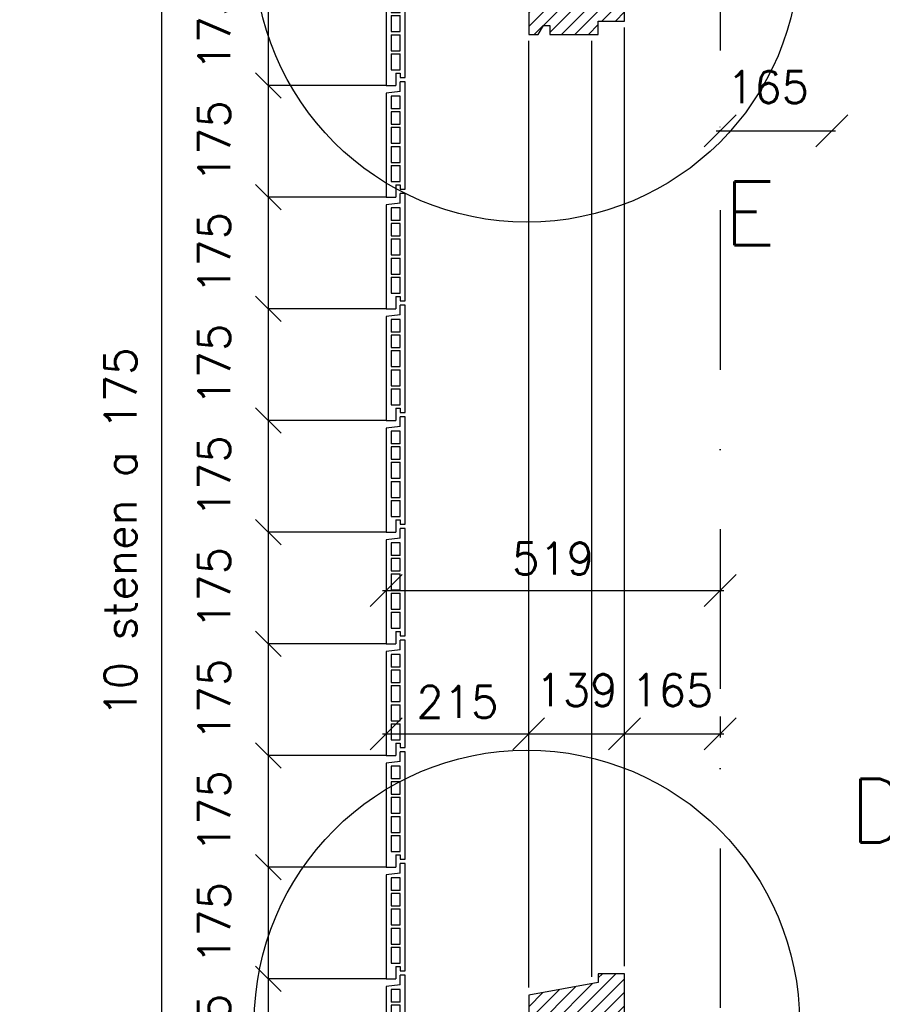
# Model space of a CAD drawing. Extents: x 98997 to 245130, y 18007 to 138999.
# Tile 23 of 58: x 103632 to 104984, y 100193 to 101736. Entities that reach past the tile are written whole.
import ezdxf

# ---------------------------------------------------------------- set-up
doc = ezdxf.new("R2010")
doc.units = 0
doc.header["$LTSCALE"] = 20
doc.header["$MEASUREMENT"] = 0
doc.header["$PDSIZE"] = -1
doc.linetypes.add('DASHDOT', pattern=[25, 12.5, -6.25, 0, -6.25])
doc.linetypes.add('DD1', pattern=[2.66667, 1.66667, -0.5, 0, -0.5])
doc.layers.get('0').update_dxf_attribs({"linetype": 'CONTINUOUS'})
doc.layers.get('DEFPOINTS').update_dxf_attribs({"linetype": 'CONTINUOUS'})
for name, color, linetype in [('_DETAILNUMMERS', 4, 'CONTINUOUS'), ('_DETAILNUMMERSTEKST', 4, 'CONTINUOUS'), ('A--A35--_F--3-', 9, 'CONTINUOUS'), ('A--L21D3_BUITENWAND', 3, 'CONTINUOUS'), ('A--L31--', 2, 'CONTINUOUS'), ('A--L31--_F--3-', 7, 'CONTINUOUS'), ('A--L31A1_BUITENKOZIJN', 1, 'CONTINUOUS'), ('A--M$1A-_F123-', 1, 'CONTINUOUS'), ('A--M1$A-_F123-', 1, 'CONTINUOUS'), ('STRAMIEN', 8, 'DD1'), ('X--LR---_CP', 7, 'CONTINUOUS')]:
    doc.layers.add(name, color=color, linetype=linetype)
doc.styles.add('ALFA-0_25', font='ROMANS')
doc.styles.add('HIEMSTRA', font='romans.shx')
doc.dimstyles.new('ALFA-0_25', dxfattribs={"dimscale": 40, "dimtxt": 2.5, "dimasz": 2.5, "dimexe": 0.3, "dimexo": 0.3, "dimgap": 1.25, "dimtad": 1, "dimdec": 0, "dimzin": 0, "dimdsep": 46, "dimtxsty": 'ALFA-0_25', "dimblk1": 'OBLIQUE', "dimblk2": 'OBLIQUE', "dimsah": 1, "dimcen": 0.09, "dimdle": 0.3, "dimclrd": 1, "dimclre": 1, "dimclrt": 2, "dimadec": 0, "dimazin": 0, "dimtfac": 1, "dimtdec": 0, "dimtofl": 0, "dimtmove": 2, "dimatfit": 3, "dimldrblk": 'OBLIQUE', "dimfxl": 0, "dimtvp": 625, "dimtolj": 1, "dimtzin": 0, "dimarcsym": 0})
doc.dimstyles.new('STANDARD$0', dxfattribs={"dimscale": 50, "dimtxt": 2.5, "dimasz": 2, "dimexe": 2, "dimexo": 0, "dimgap": 2, "dimtad": 1, "dimdec": 0, "dimzin": 0, "dimdsep": 46, "dimtxsty": 'ALFA-0_25', "dimblk1": 'OBLIQUE', "dimblk2": 'OBLIQUE', "dimsah": 1, "dimcen": -3, "dimdle": 2, "dimclrd": 1, "dimclre": 1, "dimclrt": 2, "dimadec": 0, "dimazin": 0, "dimtfac": 0.666667, "dimtofl": 0, "dimtmove": 2, "dimatfit": 3, "dimldrblk": 'OBLIQUE', "dimfxl": 0, "dimtvp": 0.833333, "dimtolj": 1, "dimtzin": 0, "dimarcsym": 0})

# ---------------------------------------------------------------- blocks, each defined once
blk = doc.blocks.new('_OBLIQUE')
at = {"color": 0, "linetype": 'ByBlock'}
blk.add_line((-0.5, -0.5), (0.5, 0.5), dxfattribs=at)
blk = doc.blocks.new('*D98')
at = {"color": 1, "linetype": 'ByBlock'}
for p, q in [((104206.3, 100445.9), (104021.7, 100445.9)), ((104021.7, 100270.9), (104021.7, 100445.9)), ((104206.3, 100270.9), (104021.7, 100270.9))]:
    blk.add_line(p, q, dxfattribs=at)
at = {"layer": 'DEFPOINTS', "color": 0, "linetype": 'ByBlock'}
for p in [(104021.7, 100445.9), (104206.3, 100445.9), (104206.3, 100270.9)]:
    blk.add_point(p, dxfattribs=at)
at = {"color": 1, "linetype": 'ByBlock', "xscale": 40, "yscale": 40, "zscale": 40}
for p, rotation in [((104021.7, 100445.9), 90), ((104021.7, 100270.9), 270)]:
    blk.add_blockref('_OBLIQUE', p, dxfattribs=dict(at, rotation=rotation))
at = {"color": 2, "linetype": 'ByBlock', "insert": (103936.7, 100358.4), "char_height": 50, "attachment_point": 5, "rotation": 90, "style": 'ALFA-0_25'}
blk.add_mtext('\\A1;175', dxfattribs=at)
blk = doc.blocks.new('*D99')
at = {"color": 1, "linetype": 'ByBlock'}
for p, q in [((104206.3, 100620.9), (104021.7, 100620.9)), ((104021.7, 100445.9), (104021.7, 100620.9)), ((104206.3, 100445.9), (104021.7, 100445.9))]:
    blk.add_line(p, q, dxfattribs=at)
at = {"layer": 'DEFPOINTS', "color": 0, "linetype": 'ByBlock'}
for p in [(104021.7, 100620.9), (104206.3, 100620.9), (104206.3, 100445.9)]:
    blk.add_point(p, dxfattribs=at)
at = {"color": 1, "linetype": 'ByBlock', "xscale": 40, "yscale": 40, "zscale": 40}
for p, rotation in [((104021.7, 100620.9), 90), ((104021.7, 100445.9), 270)]:
    blk.add_blockref('_OBLIQUE', p, dxfattribs=dict(at, rotation=rotation))
at = {"color": 2, "linetype": 'ByBlock', "insert": (103936.7, 100533.4), "char_height": 50, "attachment_point": 5, "rotation": 90, "style": 'ALFA-0_25'}
blk.add_mtext('\\A1;175', dxfattribs=at)
blk = doc.blocks.new('*D100')
at = {"color": 1, "linetype": 'ByBlock'}
for p, q in [((104206.3, 100795.9), (104021.7, 100795.9)), ((104021.7, 100620.9), (104021.7, 100795.9)), ((104206.3, 100620.9), (104021.7, 100620.9))]:
    blk.add_line(p, q, dxfattribs=at)
at = {"layer": 'DEFPOINTS', "color": 0, "linetype": 'ByBlock'}
for p in [(104021.7, 100795.9), (104206.3, 100795.9), (104206.3, 100620.9)]:
    blk.add_point(p, dxfattribs=at)
at = {"color": 1, "linetype": 'ByBlock', "xscale": 40, "yscale": 40, "zscale": 40}
for p, rotation in [((104021.7, 100795.9), 90), ((104021.7, 100620.9), 270)]:
    blk.add_blockref('_OBLIQUE', p, dxfattribs=dict(at, rotation=rotation))
at = {"color": 2, "linetype": 'ByBlock', "insert": (103936.7, 100708.4), "char_height": 50, "attachment_point": 5, "rotation": 90, "style": 'ALFA-0_25'}
blk.add_mtext('\\A1;175', dxfattribs=at)
blk = doc.blocks.new('*D101')
at = {"color": 1, "linetype": 'ByBlock'}
for p, q in [((104206.3, 100970.9), (104021.7, 100970.9)), ((104021.7, 100795.9), (104021.7, 100970.9)), ((104206.3, 100795.9), (104021.7, 100795.9))]:
    blk.add_line(p, q, dxfattribs=at)
at = {"layer": 'DEFPOINTS', "color": 0, "linetype": 'ByBlock'}
for p in [(104021.7, 100970.9), (104206.3, 100970.9), (104206.3, 100795.9)]:
    blk.add_point(p, dxfattribs=at)
at = {"color": 1, "linetype": 'ByBlock', "xscale": 40, "yscale": 40, "zscale": 40}
for p, rotation in [((104021.7, 100970.9), 90), ((104021.7, 100795.9), 270)]:
    blk.add_blockref('_OBLIQUE', p, dxfattribs=dict(at, rotation=rotation))
at = {"color": 2, "linetype": 'ByBlock', "insert": (103936.7, 100883.4), "char_height": 50, "attachment_point": 5, "rotation": 90, "style": 'ALFA-0_25'}
blk.add_mtext('\\A1;175', dxfattribs=at)
blk = doc.blocks.new('*D102')
at = {"color": 1, "linetype": 'ByBlock'}
for p, q in [((104206.3, 101145.9), (104021.7, 101145.9)), ((104021.7, 100970.9), (104021.7, 101145.9)), ((104206.3, 100970.9), (104021.7, 100970.9))]:
    blk.add_line(p, q, dxfattribs=at)
at = {"layer": 'DEFPOINTS', "color": 0, "linetype": 'ByBlock'}
for p in [(104021.7, 101145.9), (104206.3, 101145.9), (104206.3, 100970.9)]:
    blk.add_point(p, dxfattribs=at)
at = {"color": 1, "linetype": 'ByBlock', "xscale": 40, "yscale": 40, "zscale": 40}
for p, rotation in [((104021.7, 101145.9), 90), ((104021.7, 100970.9), 270)]:
    blk.add_blockref('_OBLIQUE', p, dxfattribs=dict(at, rotation=rotation))
at = {"color": 2, "linetype": 'ByBlock', "insert": (103936.7, 101058.4), "char_height": 50, "attachment_point": 5, "rotation": 90, "style": 'ALFA-0_25'}
blk.add_mtext('\\A1;175', dxfattribs=at)
blk = doc.blocks.new('*D103')
at = {"color": 1, "linetype": 'ByBlock'}
for p, q in [((104206.3, 101320.9), (104021.7, 101320.9)), ((104021.7, 101145.9), (104021.7, 101320.9)), ((104206.3, 101145.9), (104021.7, 101145.9))]:
    blk.add_line(p, q, dxfattribs=at)
at = {"layer": 'DEFPOINTS', "color": 0, "linetype": 'ByBlock'}
for p in [(104021.7, 101320.9), (104206.3, 101320.9), (104206.3, 101145.9)]:
    blk.add_point(p, dxfattribs=at)
at = {"color": 1, "linetype": 'ByBlock', "xscale": 40, "yscale": 40, "zscale": 40}
for p, rotation in [((104021.7, 101320.9), 90), ((104021.7, 101145.9), 270)]:
    blk.add_blockref('_OBLIQUE', p, dxfattribs=dict(at, rotation=rotation))
at = {"color": 2, "linetype": 'ByBlock', "insert": (103936.7, 101233.4), "char_height": 50, "attachment_point": 5, "rotation": 90, "style": 'ALFA-0_25'}
blk.add_mtext('\\A1;175', dxfattribs=at)
blk = doc.blocks.new('*D104')
at = {"color": 1, "linetype": 'ByBlock'}
for p, q in [((104206.3, 101495.9), (104021.7, 101495.9)), ((104021.7, 101320.9), (104021.7, 101495.9)), ((104206.3, 101320.9), (104021.7, 101320.9))]:
    blk.add_line(p, q, dxfattribs=at)
at = {"layer": 'DEFPOINTS', "color": 0, "linetype": 'ByBlock'}
for p in [(104021.7, 101495.9), (104206.3, 101495.9), (104206.3, 101320.9)]:
    blk.add_point(p, dxfattribs=at)
at = {"color": 1, "linetype": 'ByBlock', "xscale": 40, "yscale": 40, "zscale": 40}
for p, rotation in [((104021.7, 101495.9), 90), ((104021.7, 101320.9), 270)]:
    blk.add_blockref('_OBLIQUE', p, dxfattribs=dict(at, rotation=rotation))
at = {"color": 2, "linetype": 'ByBlock', "insert": (103936.7, 101408.4), "char_height": 50, "attachment_point": 5, "rotation": 90, "style": 'ALFA-0_25'}
blk.add_mtext('\\A1;175', dxfattribs=at)
blk = doc.blocks.new('*D105')
at = {"color": 1, "linetype": 'ByBlock'}
for p, q in [((104206.3, 101670.9), (104021.7, 101670.9)), ((104021.7, 101495.9), (104021.7, 101670.9)), ((104206.3, 101495.9), (104021.7, 101495.9))]:
    blk.add_line(p, q, dxfattribs=at)
at = {"layer": 'DEFPOINTS', "color": 0, "linetype": 'ByBlock'}
for p in [(104021.7, 101670.9), (104206.3, 101670.9), (104206.3, 101495.9)]:
    blk.add_point(p, dxfattribs=at)
at = {"color": 1, "linetype": 'ByBlock', "xscale": 40, "yscale": 40, "zscale": 40}
for p, rotation in [((104021.7, 101670.9), 90), ((104021.7, 101495.9), 270)]:
    blk.add_blockref('_OBLIQUE', p, dxfattribs=dict(at, rotation=rotation))
at = {"color": 2, "linetype": 'ByBlock', "insert": (103936.7, 101583.4), "char_height": 50, "attachment_point": 5, "rotation": 90, "style": 'ALFA-0_25'}
blk.add_mtext('\\A1;175', dxfattribs=at)
blk = doc.blocks.new('*D106')
at = {"color": 1, "linetype": 'ByBlock'}
for p, q in [((104206.3, 101845.9), (104021.7, 101845.9)), ((104021.7, 101670.9), (104021.7, 101845.9)), ((104206.3, 101670.9), (104021.7, 101670.9))]:
    blk.add_line(p, q, dxfattribs=at)
at = {"layer": 'DEFPOINTS', "color": 0, "linetype": 'ByBlock'}
for p in [(104021.7, 101845.9), (104206.3, 101845.9), (104206.3, 101670.9)]:
    blk.add_point(p, dxfattribs=at)
at = {"color": 1, "linetype": 'ByBlock', "xscale": 40, "yscale": 40, "zscale": 40}
for p, rotation in [((104021.7, 101845.9), 90), ((104021.7, 101670.9), 270)]:
    blk.add_blockref('_OBLIQUE', p, dxfattribs=dict(at, rotation=rotation))
at = {"color": 2, "linetype": 'ByBlock', "insert": (103936.7, 101758.4), "char_height": 50, "attachment_point": 5, "rotation": 90, "style": 'ALFA-0_25'}
blk.add_mtext('\\A1;175', dxfattribs=at)
blk = doc.blocks.new('*D115')
at = {"color": 1, "linetype": 'ByBlock'}
for p, q in [((104206.3, 100270.9), (104021.7, 100270.9)), ((104021.7, 100095.9), (104021.7, 100270.9)), ((104206.3, 100095.9), (104021.7, 100095.9))]:
    blk.add_line(p, q, dxfattribs=at)
at = {"layer": 'DEFPOINTS', "color": 0, "linetype": 'ByBlock'}
for p in [(104021.7, 100270.9), (104206.3, 100270.9), (104206.3, 100095.9)]:
    blk.add_point(p, dxfattribs=at)
at = {"color": 1, "linetype": 'ByBlock', "xscale": 40, "yscale": 40, "zscale": 40}
for p, rotation in [((104021.7, 100270.9), 90), ((104021.7, 100095.9), 270)]:
    blk.add_blockref('_OBLIQUE', p, dxfattribs=dict(at, rotation=rotation))
at = {"color": 2, "linetype": 'ByBlock', "insert": (103936.7, 100183.4), "char_height": 50, "attachment_point": 5, "rotation": 90, "style": 'ALFA-0_25'}
blk.add_mtext('\\A1;175', dxfattribs=at)
blk = doc.blocks.new('*D117')
at = {"color": 1, "linetype": 'ByBlock'}
for p, q in [((104131.4, 101845.9), (103710.6, 101845.9)), ((103710.6, 100095.9), (103710.6, 101845.9)), ((104131.4, 100095.9), (103710.6, 100095.9))]:
    blk.add_line(p, q, dxfattribs=at)
at = {"layer": 'DEFPOINTS', "color": 0, "linetype": 'ByBlock'}
for p in [(103710.6, 101845.9), (104131.4, 101845.9), (104131.4, 100095.9)]:
    blk.add_point(p, dxfattribs=at)
at = {"color": 1, "linetype": 'ByBlock', "xscale": 40, "yscale": 40, "zscale": 40}
for p, rotation in [((103710.6, 101845.9), 90), ((103710.6, 100095.9), 270)]:
    blk.add_blockref('_OBLIQUE', p, dxfattribs=dict(at, rotation=rotation))
at = {"color": 2, "linetype": 'ByBlock', "insert": (103645.6, 100970.9), "char_height": 50, "attachment_point": 5, "rotation": 90, "style": 'ALFA-0_25'}
blk.add_mtext('\\A1;10 stenen a 175', dxfattribs=at)
blk = doc.blocks.new('ARGE175GR')
at = {"layer": 'A--L21D3_BUITENWAND', "color": 8}
for p, q in [((0, 168), (-8, 168)), ((-8, 153), (-8, 168)), ((0, 0), (0, 168)), ((-8, 153), (-30, 150.5)), ((-30, 150.5), (-30, -12.5)), ((-22, 145.5), (-22, 126)), ((-8, 145.5), (-22, 145.5)), ((-8, 126), (-8, 145.5)), ((-8, 126), (-22, 126)), ((-8, 121), (-22, 121)), ((-22, 121), (-22, 102)), ((-8, 102), (-8, 121)), ((-22, 102), (-8, 102)), ((-22, 97), (-22, 72)), ((-22, 97), (-8, 97)), ((-8, 72), (-8, 97)), ((-22, 72), (-8, 72)), ((-22, 67), (-22, 42)), ((-22, 67), (-8, 67)), ((-8, 42), (-8, 67)), ((-22, 42), (-8, 42)), ((-22, 37), (-22, 12)), ((-22, 37), (-8, 37)), ((-8, 12), (-8, 37)), ((-22, 12), (-8, 12)), ((-15, 7), (-15, -12.5)), ((-15, 7), (-8, 7)), ((-8, 7), (-8, 0)), ((-8, 0), (0, 0)), ((-30, -12.5), (-15, -12.5))]:
    blk.add_line(p, q, dxfattribs=at)
blk = doc.blocks.new('KOZIJN_VD')
at = {"layer": 'A--A35--_F--3-'}
h = blk.add_hatch(dxfattribs=at)
h.set_pattern_fill('ALFALINE', color=256, scale=15, style=0, pattern_type=2)
h.set_pattern_definition([(45, (529.017, 234.006), (-10.6066, 10.6066), [])])
h.paths.add_polyline_path([(-31, 68), (-31, 54), (-140, 34.5), (-140, -27), (-125, -27), (-117, -13), (-15, -13), (-15, -27), (0, -27), (0, 3), (10, 3), (10, 68)])
h = blk.add_hatch(dxfattribs=at)
h.set_pattern_fill('ANSI31', color=256, scale=150, angle=90, style=0)
h.set_pattern_definition([(315, (-706.576, 570.178), (-13.25825, -13.25825), [])])
h.paths.add_polyline_path([(-15, -13), (-15, -84), (-86, -84), (-86, -84), (-86, -22.1)])
edge = h.paths.add_edge_path(flags=16)
edge.add_ellipse((-78.1, -37.2), major_axis=(-0.884, 0.884), ratio=1, start_angle=-45, end_angle=135)
edge.add_ellipse((-78.1, -37.2), major_axis=(0.884, 0.884), ratio=1, start_angle=225, end_angle=405)
h.paths.add_polyline_path([(-86, -22.1), (-86, -13), (-15, -13)])
at = {"layer": 'A--L31--_F--3-', "color": 2, "linetype": 'Continuous'}
for points in [[(-31, 68), (-31, 54), (-140, 34.5), (-140, -27), (-125, -27), (-117, -13), (-15, -13), (-15, -27), (0, -27), (0, 0), (10, 0), (10, 68)], [(-15, -84), (-15, -13), (-86, -13), (-86, -84)]]:
    blk.add_lwpolyline(points, close=True, dxfattribs=at)
at = {"layer": 'X--LR---_CP'}
blk.add_point((0, 0), dxfattribs=at)
blk = doc.blocks.new('KOZIJN_VP')
at = {"layer": 'A--A35--_F--3-'}
h = blk.add_hatch(dxfattribs=at)
h.set_pattern_fill('ALFALINE', color=256, scale=15, angle=90, style=0, pattern_type=2)
h.set_pattern_definition([(135, (447.376, -368.997), (-10.6066, -10.6066), [])])
h.paths.add_polyline_path([(-91, 53.4), (-20, 53.4), (-20, 0), (-71, 0), (-71, -14), (-91, -17.6)])
h = blk.add_hatch(dxfattribs=at)
h.set_pattern_fill('ALFALINE', color=256, scale=15, style=0, pattern_type=2)
h.set_pattern_definition([(45, (447.39, -368.997), (-10.6066, 10.6066), [])])
h.paths.add_polyline_path([(-102, -95), (-26, -95), (-26, -74), (15, -74), (15, -10), (5, -10), (5, 0), (-71, 0), (-71, -14), (-135, -25.4), (-135, -95), (-120, -95), (-112, -81), (-102, -81)])
at = {"layer": 'A--L31--_F--3-', "color": 2, "linetype": 'Continuous'}
for points in [[(-91, 53.4), (-20, 53.4), (-20, 0), (-71, 0), (-71, -14), (-91, -17.6), (-91, 53.4)], [(-102, -95), (-26, -95), (-26, -74), (15, -74), (15, -10), (5, -10), (5, 0), (-71, 0), (-71, -14), (-135, -25.4), (-135, -95), (-120, -95), (-112, -81), (-102, -81)]]:
    blk.add_lwpolyline(points, close=True, dxfattribs=at)
at = {"layer": 'X--LR---_CP', "color": 1}
blk.add_point((0, 0), dxfattribs=at)
blk = doc.blocks.new('*D271')
at = {"color": 1, "linetype": 'ByBlock'}
blk.add_line((104423.7, 100616.8), (104579.7, 100616.8), dxfattribs=at)
at = {"layer": 'DEFPOINTS', "color": 0, "linetype": 'ByBlock'}
for p in [(104429.7, 100616.8), (104579.7, 100616.8), (104579.7, 100616.8)]:
    blk.add_point(p, dxfattribs=at)
at = {"color": 1, "linetype": 'ByBlock', "xscale": 50, "yscale": 50, "zscale": 50, "rotation": 180}
blk.add_blockref('_OBLIQUE', (104429.7, 100616.8), dxfattribs=at)
at = {"color": 1, "linetype": 'ByBlock', "xscale": 50, "yscale": 50, "zscale": 50}
blk.add_blockref('_OBLIQUE', (104579.7, 100616.8), dxfattribs=at)
at = {"color": 2, "linetype": 'ByBlock', "insert": (104504.7, 100685.3), "char_height": 50, "attachment_point": 5, "style": 'ALFA-0_25'}
blk.add_mtext('\\A1;139', dxfattribs=at)
blk = doc.blocks.new('*D277')
at = {"layer": 'A--M1$A-_F123-', "color": 1, "lineweight": -2}
for p, q in [((104729.7, 100644.2), (104729.7, 100610.9)), ((104579.7, 100622.8), (104579.7, 100622.9)), ((104573.7, 100616.9), (104735.7, 100616.9))]:
    blk.add_line(p, q, dxfattribs=at)
at = {"layer": 'DEFPOINTS', "color": 0}
for p in [(104729.7, 100650.2), (104579.7, 100616.8), (104729.7, 100616.9)]:
    blk.add_point(p, dxfattribs=at)
at = {"layer": 'A--M1$A-_F123-', "color": 1, "lineweight": -2, "xscale": 50, "yscale": 50, "zscale": 50, "rotation": 180}
blk.add_blockref('_OBLIQUE', (104579.7, 100616.9), dxfattribs=at)
at = {"layer": 'A--M1$A-_F123-', "color": 1, "lineweight": -2, "xscale": 50, "yscale": 50, "zscale": 50}
blk.add_blockref('_OBLIQUE', (104729.7, 100616.9), dxfattribs=at)
at = {"layer": 'A--M1$A-_F123-', "color": 2, "insert": (104654.7, 100685.4), "char_height": 50, "attachment_point": 5, "style": 'ALFA-0_25'}
blk.add_mtext('\\A1;165', dxfattribs=at)
blk = doc.blocks.new('*D285')
at = {"layer": 'A--M1$A-_F123-', "color": 1, "lineweight": -2}
blk.add_line((104200.3, 100616.8), (104435.7, 100616.8), dxfattribs=at)
at = {"layer": 'DEFPOINTS', "color": 0}
for p in [(104206.3, 100616.8), (104429.7, 100616.8), (104429.7, 100616.8)]:
    blk.add_point(p, dxfattribs=at)
at = {"layer": 'A--M1$A-_F123-', "color": 1, "lineweight": -2, "xscale": 50, "yscale": 50, "zscale": 50, "rotation": 180}
blk.add_blockref('_OBLIQUE', (104206.3, 100616.8), dxfattribs=at)
at = {"layer": 'A--M1$A-_F123-', "color": 1, "lineweight": -2, "xscale": 50, "yscale": 50, "zscale": 50}
blk.add_blockref('_OBLIQUE', (104429.7, 100616.8), dxfattribs=at)
at = {"layer": 'A--M1$A-_F123-', "color": 2, "insert": (104318, 100666.8), "char_height": 50, "attachment_point": 5, "style": 'ALFA-0_25'}
blk.add_mtext('\\A1;215', dxfattribs=at)
blk = doc.blocks.new('*D291')
at = {"layer": 'A--M1$A-_F123-', "color": 1, "lineweight": -2}
for p, q in [((104729.7, 101567.7), (104729.7, 101567.8)), ((104723.7, 101561.8), (104910.8, 101561.8))]:
    blk.add_line(p, q, dxfattribs=at)
at = {"layer": 'DEFPOINTS', "color": 0}
for p in [(104729.7, 101561.7), (104904.8, 101561.8), (104904.8, 101561.8)]:
    blk.add_point(p, dxfattribs=at)
at = {"layer": 'A--M1$A-_F123-', "color": 1, "lineweight": -2, "xscale": 50, "yscale": 50, "zscale": 50, "rotation": 180}
blk.add_blockref('_OBLIQUE', (104729.7, 101561.8), dxfattribs=at)
at = {"layer": 'A--M1$A-_F123-', "color": 1, "lineweight": -2, "xscale": 50, "yscale": 50, "zscale": 50}
blk.add_blockref('_OBLIQUE', (104904.8, 101561.8), dxfattribs=at)
at = {"layer": 'A--M1$A-_F123-', "color": 2, "insert": (104804.7, 101630.4), "char_height": 50, "attachment_point": 5, "style": 'ALFA-0_25'}
blk.add_mtext('\\A1;165', dxfattribs=at)
blk = doc.blocks.new('*D306')
at = {"layer": 'A--M1$A-_F123-', "color": 1, "lineweight": -2}
blk.add_line((104200.3, 100841.4), (104735.7, 100841.4), dxfattribs=at)
at = {"layer": 'DEFPOINTS', "color": 0}
for p in [(104206.3, 100841.4), (104729.7, 100841.4), (104729.7, 100841.4)]:
    blk.add_point(p, dxfattribs=at)
at = {"layer": 'A--M1$A-_F123-', "color": 1, "lineweight": -2, "xscale": 50, "yscale": 50, "zscale": 50, "rotation": 180}
blk.add_blockref('_OBLIQUE', (104206.3, 100841.4), dxfattribs=at)
at = {"layer": 'A--M1$A-_F123-', "color": 1, "lineweight": -2, "xscale": 50, "yscale": 50, "zscale": 50}
blk.add_blockref('_OBLIQUE', (104729.7, 100841.4), dxfattribs=at)
at = {"layer": 'A--M1$A-_F123-', "color": 2, "insert": (104468, 100891.4), "char_height": 50, "attachment_point": 5, "style": 'ALFA-0_25'}
blk.add_mtext('\\A1;519', dxfattribs=at)

msp = doc.modelspace()

# ---------------------------------------------------------------- linework, layer by layer
at = {"layer": '_DETAILNUMMERS'}
for centre in [(104426.9, 101845.9), (104426.9, 100163.9)]:
    msp.add_circle(centre, 427.3, dxfattribs=at)
at = {"layer": 'A--L31A1_BUITENKOZIJN'}
for p, q in [((104579.7, 100252.9), (104579.7, 101723.9)), ((104429.7, 100219.3), (104429.7, 101702.9)), ((104528.7, 100236), (104528.7, 101702.9))]:
    msp.add_line(p, q, dxfattribs=at)
at = {"layer": 'STRAMIEN', "linetype": 'DASHDOT'}
msp.add_line((104729.7, 109939.1), (104729.7, 90611.2), dxfattribs=at)

# ---------------------------------------------------------------- block references
for p in [(104236.3, 101645.4), (104236.3, 101470.4), (104236.3, 101295.4), (104236.3, 101120.4), (104236.3, 100945.4), (104236.3, 100770.4), (104236.3, 100595.4), (104236.3, 100420.4), (104236.3, 100245.4), (104236.3, 100070.4)]:
    msp.add_blockref('ARGE175GR', p)
at = {"layer": 'A--L31--'}
for name, p in [('KOZIJN_VP', (104564.7, 101807.9)), ('KOZIJN_VD', (104569.7, 100172.9))]:
    msp.add_blockref(name, p, dxfattribs=at)

# ---------------------------------------------------------------- texts
at = {"layer": '_DETAILNUMMERSTEKST', "style": 'HIEMSTRA'}
for s, p in [('E', (104735.4, 101382.6)), ('D1', (104932.8, 100446.3))]:
    msp.add_text(s, height=100, dxfattribs=at).set_placement(p)

# ---------------------------------------------------------------- dimensions: what is measured, and where the dimension line sits
at = {"layer": 'A--M$1A-_F123-'}
dim = msp.add_linear_dim(base=(103854.9, 101807.9, 0), p1=(104275.7, 100057.9, 0), p2=(104275.7, 101807.9, 0), angle=270, text='10 stenen a 175', dimstyle='STANDARD$0', override={"dimscale": 20, "dimexe": 0, "dimexo": 0, "dimcen": 0, "dimdle": 0, "dimclrt": 2, "dimtfac": 0.75, "dimtvp": 1.5}, dxfattribs=at)
dim.commit()
dim.dimension.update_dxf_attribs({"geometry": '*D117', "text_midpoint": (103789.9, 100932.9, 0), "insert": (144.3, -38)})
for base, p1, p2, picture, middle in [((104021.7, 101807.9), (104206.3, 101632.9), (104206.3, 101807.9), '*D106', (103936.7, 101720.4)), ((104021.7, 101632.9), (104206.3, 101457.9), (104206.3, 101632.9), '*D105', (103936.7, 101545.4)), ((104021.7, 101457.9), (104206.3, 101282.9), (104206.3, 101457.9), '*D104', (103936.7, 101370.4)), ((104021.7, 101282.9), (104206.3, 101107.9), (104206.3, 101282.9), '*D103', (103936.7, 101195.4)), ((104021.7, 101107.9), (104206.3, 100932.9), (104206.3, 101107.9), '*D102', (103936.7, 101020.4)), ((104021.7, 100932.9), (104206.3, 100757.9), (104206.3, 100932.9), '*D101', (103936.7, 100845.4)), ((104021.7, 100757.9), (104206.3, 100582.9), (104206.3, 100757.9), '*D100', (103936.7, 100670.4)), ((104021.7, 100582.9), (104206.3, 100407.9), (104206.3, 100582.9), '*D99', (103936.7, 100495.4)), ((104021.7, 100407.9), (104206.3, 100232.9), (104206.3, 100407.9), '*D98', (103936.7, 100320.4)), ((104021.7, 100232.9), (104206.3, 100057.9), (104206.3, 100232.9), '*D115', (103936.7, 100145.4))]:
    dim = msp.add_linear_dim(base=base, p1=p1, p2=p2, angle=270, dimstyle='STANDARD$0', override={"dimscale": 20, "dimexe": 0, "dimexo": 0, "dimcen": 0, "dimdle": 0, "dimclrt": 2, "dimtfac": 0.75, "dimtvp": 1.5}, dxfattribs=at)
    dim.commit()
    dim.dimension.update_dxf_attribs({"geometry": picture, "text_midpoint": middle, "insert": (0, -38)})
at = {"layer": 'A--M1$A-_F123-'}
for base, p1, p2, picture, middle in [((104904.8, 101561.8), (104729.7, 101561.7), (104904.8, 101561.8), '*D291', (104804.7, 101630.4)), ((104729.7, 100616.9), (104579.7, 100616.8), (104729.7, 100650.2), '*D277', (104654.7, 100685.4))]:
    dim = msp.add_linear_dim(base=base, p1=p1, p2=p2, text='165', dimstyle='ALFA-0_25', override={"dimscale": 20}, dxfattribs=at)
    dim.commit()
    dim.dimension.update_dxf_attribs({"geometry": picture, "text_midpoint": middle, "dimtype": 160})
for base, p1, p2, text, picture, middle in [((104729.7, 100841.4), (104206.3, 100841.4), (104729.7, 100841.4), '519', '*D306', (104468, 100891.4)), ((104579.7, 100616.8), (104429.7, 100616.8), (104579.7, 100616.8), '139', '*D271', (104504.7, 100685.3)), ((104429.7, 100616.8), (104206.3, 100616.8), (104429.7, 100616.8), '215', '*D285', (104318, 100666.8))]:
    dim = msp.add_linear_dim(base=base, p1=p1, p2=p2, text=text, dimstyle='ALFA-0_25', override={"dimscale": 20}, dxfattribs=at)
    dim.commit()
    dim.dimension.update_dxf_attribs({"geometry": picture, "text_midpoint": middle})

doc.saveas('drawing.dxf')
